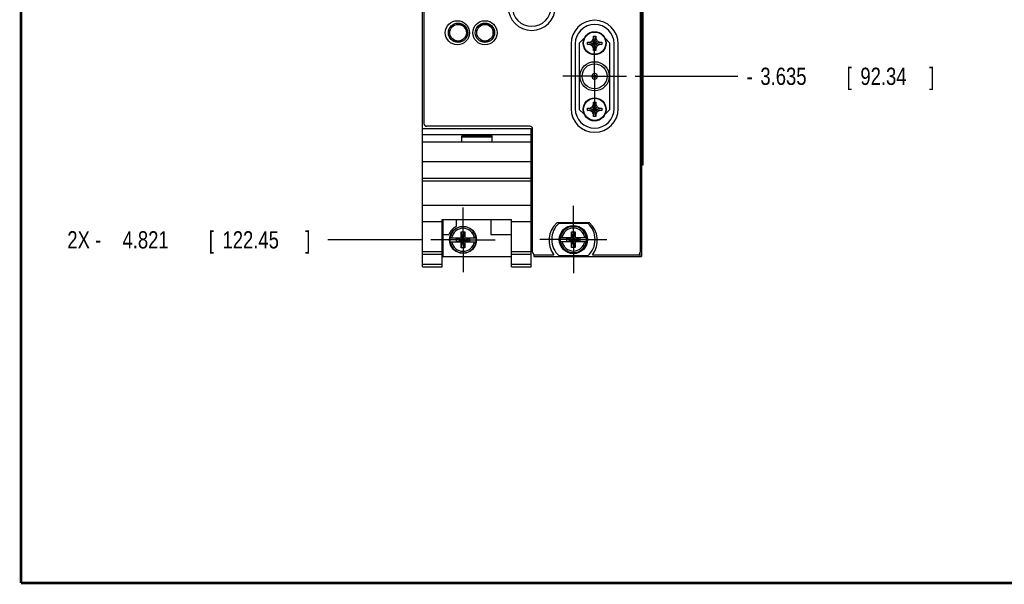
# Model space of a CAD drawing. Header units: inches. Extents: x 0.2 to 16.8, y 0.1 to 10.8.
# Tile 1 of 15: x 0.2 to 7.4, y 0.2 to 4.3. Entities that reach past the tile are written whole.
import ezdxf

# ---------------------------------------------------------------- set-up
doc = ezdxf.new("R2010")
doc.units = ezdxf.units.IN
doc.header["$LTSCALE"] = 0.935
doc.header["$MEASUREMENT"] = 0
doc.linetypes.add('CENTER', pattern=[0.6, 0.375, -0.075, 0.075, -0.075])
doc.layers.get('0').update_dxf_attribs({"linetype": 'CONTINUOUS'})
doc.layers.add('DEFAULT_1', color=7, linetype='CENTER')
doc.layers.add('DIMENSIONS', color=7, linetype='CONTINUOUS')
doc.styles.get("Standard").update_dxf_attribs({"font": 'txt', "width": 0.8})
doc.dimstyles.new('DIMSTYLE_2', dxfattribs={"dimtxt": 0.125, "dimasz": 0.18, "dimexe": 0.18, "dimexo": 0.0625, "dimgap": 0.09, "dimtad": 0, "dimtih": 1, "dimtoh": 1, "dimdec": 3, "dimzin": 4, "dimdsep": 46, "dimtxsty": 'STANDARD', "dimblk": '_FILLED', "dimblk1": '_FILLED', "dimblk2": '_FILLED', "dimcen": 0.09, "dimadec": 0, "dimazin": 0, "dimtp": 0.005, "dimtm": 0.005, "dimtfac": 1, "dimtdec": 3, "dimtofl": 0, "dimtmove": 0, "dimatfit": 3, "dimldrblk": '_FILLED', "dimfxl": 1, "dimtolj": 1, "dimtzin": 4, "dimarcsym": 0})

# ---------------------------------------------------------------- blocks, each defined once
blk = doc.blocks.new('*D14')
at = {"layer": 'DIMENSIONS', "color": 2, "linetype": 'CONTINUOUS'}
blk.add_line((4.702, 3.9316), (5.4477, 3.9316), dxfattribs=at)
at = {"layer": 'DIMENSIONS', "color": 2, "linetype": 'CONTINUOUS', "width": 0.8}
for s, p in [('[', (6.2352, 3.8691)), (']', (6.8352, 3.8691)), ('3.635', (5.6102, 3.8691)), ('92.34', (6.3352, 3.8691)), ('-', (5.5102, 3.8691))]:
    blk.add_text(s, height=0.125, dxfattribs=at).set_placement(p)
blk = doc.blocks.new('_FILLED')
at = {"color": 0, "linetype": 'BYBLOCK'}
blk.add_solid([(0, 0), (-1, 0.174), (-1, -0.174)], dxfattribs=at)
blk = doc.blocks.new('*D17')
at = {"layer": 'DIMENSIONS', "color": 2, "linetype": 'CONTINUOUS'}
blk.add_line((3.158, 2.7462), (2.473, 2.7462), dxfattribs=at)
at = {"layer": 'DIMENSIONS', "color": 2, "linetype": 'CONTINUOUS', "width": 0.8}
for s, p in [('2X -', (0.5855, 2.6837)), ('4.821', (0.9855, 2.6837)), ('[', (1.6105, 2.6837)), ('122.45', (1.7105, 2.6837)), (']', (2.3105, 2.6837))]:
    blk.add_text(s, height=0.125, dxfattribs=at).set_placement(p)

msp = doc.modelspace()

# ---------------------------------------------------------------- linework, layer by layer
at = {"color": 7, "linetype": 'CONTINUOUS'}
for p, q in [((3.1605, 2.5512), (3.1605, 7.6891)), ((3.1705, 7.6591), (3.1705, 3.5891)), ((4.7385, 7.6591), (4.7385, 2.6561)), ((4.7485, 7.6891), (4.7485, 2.6261)), ((4.7602, 3.2891), (4.7602, 7.2891)), ((3.4255, 4.3167), (3.4255, 4.3074)), ((3.4533, 4.3074), (3.4255, 4.3074)), ((3.6483, 4.3074), (3.5787, 4.3074)), ((3.4785, 4.2828), (3.4785, 4.212)), ((3.6735, 4.212), (3.6735, 4.2828)), ((4.417, 4.1198), (4.4, 4.2234)), ((4.4, 4.1198), (4.417, 4.2234)), ((4.4, 4.2066), (4.4, 4.2229)), ((4.417, 4.2229), (4.417, 4.2066)), ((3.4533, 4.1874), (3.3837, 4.1874)), ((3.6483, 4.1874), (3.5787, 4.1874)), ((4.2375, 4.1666), (4.2375, 3.6966)), ((4.2675, 4.1666), (4.2675, 3.6966)), ((4.333, 4.2071), (4.2975, 4.1716)), ((4.2975, 4.1716), (4.2975, 3.6916)), ((4.3567, 4.1631), (4.4603, 4.1801)), ((4.3567, 4.1801), (4.4603, 4.1631)), ((4.3572, 4.1801), (4.3735, 4.1801)), ((4.3735, 4.1631), (4.3572, 4.1631)), ((4.3735, 4.1801), (4.3903, 4.1898)), ((4.3735, 4.1631), (4.4435, 4.1801)), ((4.3735, 4.1801), (4.4435, 4.1631)), ((4.3903, 4.1534), (4.3735, 4.1631)), ((4.3903, 4.1898), (4.4, 4.2066)), ((4.4267, 4.1534), (4.3903, 4.1898)), ((4.3903, 4.1534), (4.4267, 4.1898)), ((4.4, 4.1366), (4.3903, 4.1534)), ((4.417, 4.1366), (4.4, 4.2066)), ((4.4, 4.1366), (4.417, 4.2066)), ((4.417, 4.2066), (4.4267, 4.1898)), ((4.4267, 4.1534), (4.417, 4.1366)), ((4.4267, 4.1898), (4.4435, 4.1801)), ((4.4435, 4.1631), (4.4267, 4.1534)), ((4.4435, 4.1801), (4.4598, 4.1801)), ((4.4598, 4.1631), (4.4435, 4.1631)), ((4.5195, 4.1716), (4.484, 4.2071)), ((4.5195, 3.6916), (4.5195, 4.1716)), ((4.5495, 3.6966), (4.5495, 4.1666)), ((4.5795, 3.6966), (4.5795, 4.1666)), ((4.4, 4.1203), (4.4, 4.1366)), ((4.417, 4.1366), (4.417, 4.1203)), ((4.411, 3.9566), (4.406, 3.9566)), ((4.406, 3.9566), (4.406, 3.9511)), ((4.411, 3.9511), (4.411, 3.9566)), ((4.406, 3.9122), (4.406, 3.9066)), ((4.406, 3.9066), (4.411, 3.9066)), ((4.411, 3.9066), (4.411, 3.9122)), ((4.3903, 3.7098), (4.4, 3.7266)), ((4.417, 3.6398), (4.4, 3.7434)), ((4.4, 3.6398), (4.417, 3.7434)), ((4.4, 3.7266), (4.4, 3.7429)), ((4.417, 3.6566), (4.4, 3.7266)), ((4.4, 3.6566), (4.417, 3.7266)), ((4.417, 3.7429), (4.417, 3.7266)), ((4.417, 3.7266), (4.4267, 3.7098)), ((4.2975, 3.6916), (4.333, 3.6561)), ((4.3567, 3.6831), (4.4603, 3.7001)), ((4.3567, 3.7001), (4.4603, 3.6831)), ((4.3572, 3.7001), (4.3735, 3.7001)), ((4.3735, 3.6831), (4.3572, 3.6831)), ((4.3735, 3.7001), (4.3903, 3.7098)), ((4.3735, 3.6831), (4.4435, 3.7001)), ((4.3735, 3.7001), (4.4435, 3.6831)), ((4.3903, 3.6734), (4.3735, 3.6831)), ((4.4267, 3.6734), (4.3903, 3.7098)), ((4.3903, 3.6734), (4.4267, 3.7098)), ((4.4, 3.6566), (4.3903, 3.6734)), ((4.4, 3.6403), (4.4, 3.6566)), ((4.4267, 3.6734), (4.417, 3.6566)), ((4.417, 3.6566), (4.417, 3.6403)), ((4.4267, 3.7098), (4.4435, 3.7001)), ((4.4435, 3.6831), (4.4267, 3.6734)), ((4.4435, 3.7001), (4.4598, 3.7001)), ((4.4598, 3.6831), (4.4435, 3.6831)), ((4.484, 3.6561), (4.5195, 3.6916)), ((3.1605, 3.5532), (3.9485, 3.5532)), ((3.1605, 3.5102), (3.9485, 3.5102)), ((3.9385, 3.5691), (3.1905, 3.5691)), ((3.4445, 3.5002), (3.6645, 3.5002)), ((3.4445, 3.4532), (3.4445, 3.5002)), ((3.6645, 3.4532), (3.6645, 3.5002)), ((3.9485, 2.5512), (3.9485, 3.5532)), ((3.9585, 2.6561), (3.9585, 3.5491)), ((3.9485, 3.4532), (3.1605, 3.4532)), ((3.4445, 3.4932), (3.6645, 3.4932)), ((3.1605, 3.3132), (3.9485, 3.3132)), ((4.7485, 3.2891), (4.7602, 3.2891)), ((3.9485, 3.2461), (3.9585, 3.2461)), ((3.1605, 3.1932), (3.9485, 3.1932)), ((3.1605, 3.1736), (3.9485, 3.1736)), ((3.1605, 2.9979), (3.9485, 2.9979)), ((3.1605, 2.8782), (3.3025, 2.8782)), ((3.3025, 2.8934), (3.8065, 2.8934)), ((3.3025, 2.5512), (3.3025, 2.8934)), ((3.3085, 2.8934), (3.3085, 2.6242)), ((3.4055, 2.8934), (3.4055, 2.8435)), ((3.6555, 2.8934), (3.6555, 2.7842)), ((3.8065, 2.5512), (3.8065, 2.8934)), ((3.8065, 2.8782), (3.9485, 2.8782)), ((4.3707, 2.8701), (4.1342, 2.8701)), ((4.1507, 2.8666), (4.3582, 2.8666)), ((3.3085, 2.7842), (3.3523, 2.7842)), ((3.4407, 2.8032), (3.4683, 2.8032)), ((3.4683, 2.6891), (3.4407, 2.8032)), ((3.4407, 2.7599), (3.4407, 2.8032)), ((3.4407, 2.6891), (3.4683, 2.8032)), ((3.4683, 2.8032), (3.4683, 2.7599)), ((3.6555, 2.7842), (3.8065, 2.7842)), ((4.2407, 2.8052), (4.2683, 2.8052)), ((4.2683, 2.691), (4.2407, 2.8052)), ((4.2407, 2.7618), (4.2407, 2.8052)), ((4.2407, 2.691), (4.2683, 2.8052)), ((4.2683, 2.8052), (4.2683, 2.7618)), ((3.3598, 2.7599), (3.4428, 2.7599)), ((3.3598, 2.7324), (3.4428, 2.7324)), ((3.4428, 2.7579), (3.406, 2.7579)), ((3.406, 2.7579), (3.503, 2.7344)), ((3.406, 2.7344), (3.503, 2.7579)), ((3.406, 2.7344), (3.406, 2.7579)), ((3.406, 2.7344), (3.4428, 2.7344)), ((3.4407, 2.6891), (3.4407, 2.7324)), ((3.4428, 2.7599), (3.4428, 2.7579)), ((3.4662, 2.7344), (3.4428, 2.7579)), ((3.4428, 2.7344), (3.4662, 2.7579)), ((3.4428, 2.7324), (3.4428, 2.7344)), ((3.4662, 2.7599), (3.5491, 2.7599)), ((3.4662, 2.7599), (3.4662, 2.7579)), ((3.503, 2.7579), (3.4662, 2.7579)), ((3.4662, 2.7344), (3.503, 2.7344)), ((3.4662, 2.7324), (3.4662, 2.7344)), ((3.4662, 2.7324), (3.5491, 2.7324)), ((3.4683, 2.7324), (3.4683, 2.6891)), ((3.503, 2.7344), (3.503, 2.7579)), ((4.1598, 2.7618), (4.2428, 2.7618)), ((4.1598, 2.7343), (4.2428, 2.7343)), ((4.206, 2.7364), (4.303, 2.7598)), ((4.2428, 2.7598), (4.206, 2.7598)), ((4.206, 2.7598), (4.303, 2.7364)), ((4.206, 2.7364), (4.206, 2.7598)), ((4.206, 2.7364), (4.2428, 2.7364)), ((4.2407, 2.691), (4.2407, 2.7343)), ((4.2428, 2.7618), (4.2428, 2.7598)), ((4.2662, 2.7364), (4.2428, 2.7598)), ((4.2428, 2.7364), (4.2662, 2.7598)), ((4.2428, 2.7343), (4.2428, 2.7364)), ((4.2662, 2.7618), (4.3491, 2.7618)), ((4.2662, 2.7618), (4.2662, 2.7598)), ((4.303, 2.7598), (4.2662, 2.7598)), ((4.2662, 2.7364), (4.303, 2.7364)), ((4.2662, 2.7343), (4.2662, 2.7364)), ((4.2662, 2.7343), (4.3491, 2.7343)), ((4.2683, 2.7343), (4.2683, 2.691)), ((4.303, 2.7364), (4.303, 2.7598)), ((3.1605, 2.6612), (3.3025, 2.6612)), ((3.1605, 2.6419), (3.3025, 2.6419)), ((3.4683, 2.6891), (3.4407, 2.6891)), ((3.8065, 2.6612), (3.9485, 2.6612)), ((3.8065, 2.6419), (3.9485, 2.6419)), ((4.2683, 2.691), (4.2407, 2.691)), ((3.3085, 2.6242), (3.8065, 2.6242)), ((3.968, 2.6391), (3.968, 2.6261)), ((3.968, 2.6261), (4.7485, 2.6261)), ((3.9785, 2.6361), (4.1125, 2.6361)), ((4.3582, 2.6296), (4.1507, 2.6296)), ((4.3925, 2.6361), (4.7185, 2.6361)), ((3.1605, 2.5691), (3.3025, 2.5691)), ((3.1605, 2.5512), (3.3025, 2.5512)), ((3.8065, 2.5691), (3.9485, 2.5691)), ((3.8065, 2.5512), (3.9485, 2.5512))]:
    msp.add_line(p, q, dxfattribs=at)
at = {"color": 9, "linetype": 'CONTINUOUS'}
for p, q in [((4.7514, 3.2891), (4.7514, 7.2891)), ((4.76, 3.2891), (4.76, 7.2891)), ((4.7365, 2.6475), (4.7365, 2.6261))]:
    msp.add_line(p, q, dxfattribs=at)
at = {"color": 7, "linetype": 'CONTINUOUS', "const_width": 0.02}
for points in [[(0.25, 10.7586), (0.25, 0.2586)], [(0.25, 0.2586), (16.75, 0.2586)]]:
    msp.add_lwpolyline(points, dxfattribs=at)
at = {"color": 7, "linetype": 'CONTINUOUS'}
for centre, radius in [((3.4135, 4.2474), 0.0875), ((3.4185, 4.2474), 0.07), ((3.4185, 4.2474), 0.06), ((3.6135, 4.2474), 0.0875), ((3.6135, 4.2474), 0.07), ((3.6135, 4.2474), 0.06), ((4.4085, 4.1716), 0.0835), ((4.4085, 3.9316), 0.106), ((4.4085, 3.9316), 0.0905), ((4.4085, 3.9316), 0.009), ((4.4085, 3.6916), 0.0835), ((3.4545, 2.7462), 0.098), ((4.2545, 2.7481), 0.1025), ((4.2545, 2.7481), 0.098)]:
    msp.add_circle(centre, radius, dxfattribs=at)
at = {"color": 9, "linetype": 'CONTINUOUS'}
for centre in [(4.4085, 4.1716), (4.4085, 3.6916)]:
    msp.add_circle(centre, 0.0805, dxfattribs=at)
at = {"color": 7, "linetype": 'CONTINUOUS'}
for centre, radius, start, end in [((3.9525, 4.4349), 0.171, 180, 360), ((3.9525, 4.4349), 0.141, 180, 360), ((4.4085, 4.1666), 0.171, 0, 180), ((4.4085, 4.1666), 0.141, 0, 180), ((4.4085, 3.9316), 0.0196, 97.31822, 262.68178), ((4.4085, 3.9316), 0.0196, 277.31822, 82.68178), ((4.4085, 3.6966), 0.171, 180, 360), ((4.4085, 3.6966), 0.141, 180, 360), ((3.1905, 3.5891), 0.02, 180, 270), ((3.9385, 3.5491), 0.02, 0, 90), ((4.2525, 2.7411), 0.175, 132.5114, 216.8699), ((4.2545, 2.7481), 0.1575, 131.20295, 228.79705), ((4.2545, 2.7481), 0.1575, 311.20295, 48.79705), ((4.2525, 2.7411), 0.175, 323.1301, 47.4886), ((3.4545, 2.7462), 0.109, 116.71426, 159.59683), ((3.4545, 2.7462), 0.0956, 171.71661, 188.28339), ((3.4545, 2.7462), 0.0956, 351.71661, 8.28339), ((4.2545, 2.7481), 0.0956, 171.71661, 188.28339), ((4.2545, 2.7481), 0.0956, 351.71661, 8.28339), ((3.9785, 2.6561), 0.02, 180, 270), ((4.7185, 2.6561), 0.02, 270, 360)]:
    msp.add_arc(centre, radius, start, end, dxfattribs=at)
at = {"color": 9, "linetype": 'CONTINUOUS'}
for centre, radius, start, end in [((3.4545, 2.7462), 0.0947, 8.36374, 171.63626), ((3.4545, 2.7462), 0.0832, 9.53359, 170.46641), ((4.2545, 2.7481), 0.0947, 8.36374, 171.63626), ((4.2545, 2.7481), 0.0832, 9.53359, 170.46641), ((3.4545, 2.7462), 0.0947, 188.36374, 351.63626), ((3.4545, 2.7462), 0.0832, 189.53359, 350.46641), ((4.2545, 2.7481), 0.0947, 188.36374, 351.63626), ((4.2545, 2.7481), 0.0832, 189.53359, 350.46641)]:
    msp.add_arc(centre, radius, start, end, dxfattribs=at)
at = {"color": 7, "linetype": 'CONTINUOUS'}
for points, knots in [([(4.4, 4.2234), (4.4009, 4.2235), (4.4028, 4.2235), (4.4057, 4.2236), (4.4075, 4.2236), (4.4085, 4.2236)], [0, 0, 0, 0, 0.331666, 0.664945, 1, 1, 1, 1]), ([(4.4, 4.2229), (4.4, 4.223), (4.4, 4.2232), (4.4, 4.2234), (4.4, 4.2234)], [0, 0, 0, 0, 0.499808, 1, 1, 1, 1]), ([(4.4085, 4.2236), (4.4094, 4.2236), (4.4113, 4.2236), (4.4141, 4.2235), (4.416, 4.2235), (4.417, 4.2234)], [0, 0, 0, 0, 0.334996, 0.668265, 1, 1, 1, 1]), ([(4.417, 4.2234), (4.417, 4.2234), (4.417, 4.2232), (4.417, 4.223), (4.417, 4.2229)], [0, 0, 0, 0, 0.500108, 1, 1, 1, 1]), ([(4.3567, 4.1631), (4.3566, 4.165), (4.3565, 4.1688), (4.3565, 4.1744), (4.3566, 4.1782), (4.3567, 4.1801)], [0, 0, 0, 0, 0.332873, 0.667127, 1, 1, 1, 1]), ([(4.3567, 4.1801), (4.3567, 4.1801), (4.3569, 4.1801), (4.3571, 4.1801), (4.3572, 4.1801)], [0, 0, 0, 0, 0.5002, 1, 1, 1, 1]), ([(4.3572, 4.1631), (4.3571, 4.1631), (4.3569, 4.1631), (4.3567, 4.1631), (4.3567, 4.1631)], [0, 0, 0, 0, 0.499808, 1, 1, 1, 1]), ([(4.4598, 4.1801), (4.4599, 4.1801), (4.4601, 4.1801), (4.4602, 4.1801), (4.4603, 4.1801)], [0, 0, 0, 0, 0.499809, 1, 1, 1, 1]), ([(4.4603, 4.1631), (4.4602, 4.1631), (4.4601, 4.1631), (4.4599, 4.1631), (4.4598, 4.1631)], [0, 0, 0, 0, 0.5002, 1, 1, 1, 1]), ([(4.4603, 4.1801), (4.4604, 4.1782), (4.4605, 4.1744), (4.4605, 4.1688), (4.4604, 4.165), (4.4603, 4.1631)], [0, 0, 0, 0, 0.332873, 0.667127, 1, 1, 1, 1]), ([(4.4, 4.1198), (4.4, 4.1199), (4.4, 4.1201), (4.4, 4.1202), (4.4, 4.1203)], [0, 0, 0, 0, 0.5002, 1, 1, 1, 1]), ([(4.4085, 4.1196), (4.4075, 4.1196), (4.4057, 4.1196), (4.4028, 4.1197), (4.4009, 4.1197), (4.4, 4.1198)], [0, 0, 0, 0, 0.334996, 0.668265, 1, 1, 1, 1]), ([(4.417, 4.1198), (4.416, 4.1197), (4.4141, 4.1197), (4.4113, 4.1196), (4.4094, 4.1196), (4.4085, 4.1196)], [0, 0, 0, 0, 0.331666, 0.664945, 1, 1, 1, 1]), ([(4.417, 4.1203), (4.417, 4.1202), (4.417, 4.1201), (4.417, 4.1199), (4.417, 4.1198)], [0, 0, 0, 0, 0.49981, 1, 1, 1, 1]), ([(4.4, 3.7434), (4.4009, 3.7435), (4.4028, 3.7435), (4.4057, 3.7436), (4.4075, 3.7436), (4.4085, 3.7436)], [0, 0, 0, 0, 0.331666, 0.664945, 1, 1, 1, 1]), ([(4.4, 3.7429), (4.4, 3.743), (4.4, 3.7432), (4.4, 3.7434), (4.4, 3.7434)], [0, 0, 0, 0, 0.499808, 1, 1, 1, 1]), ([(4.4085, 3.7436), (4.4094, 3.7436), (4.4113, 3.7436), (4.4141, 3.7435), (4.416, 3.7435), (4.417, 3.7434)], [0, 0, 0, 0, 0.334996, 0.668265, 1, 1, 1, 1]), ([(4.417, 3.7434), (4.417, 3.7434), (4.417, 3.7432), (4.417, 3.743), (4.417, 3.7429)], [0, 0, 0, 0, 0.500108, 1, 1, 1, 1]), ([(4.3567, 3.6831), (4.3566, 3.685), (4.3565, 3.6888), (4.3565, 3.6944), (4.3566, 3.6982), (4.3567, 3.7001)], [0, 0, 0, 0, 0.332873, 0.667127, 1, 1, 1, 1]), ([(4.3567, 3.7001), (4.3567, 3.7001), (4.3569, 3.7001), (4.3571, 3.7001), (4.3572, 3.7001)], [0, 0, 0, 0, 0.5002, 1, 1, 1, 1]), ([(4.3572, 3.6831), (4.3571, 3.6831), (4.3569, 3.6831), (4.3567, 3.6831), (4.3567, 3.6831)], [0, 0, 0, 0, 0.499808, 1, 1, 1, 1]), ([(4.4598, 3.7001), (4.4599, 3.7001), (4.4601, 3.7001), (4.4602, 3.7001), (4.4603, 3.7001)], [0, 0, 0, 0, 0.499809, 1, 1, 1, 1]), ([(4.4603, 3.6831), (4.4602, 3.6831), (4.4601, 3.6831), (4.4599, 3.6831), (4.4598, 3.6831)], [0, 0, 0, 0, 0.5002, 1, 1, 1, 1]), ([(4.4603, 3.7001), (4.4604, 3.6982), (4.4605, 3.6944), (4.4605, 3.6888), (4.4604, 3.685), (4.4603, 3.6831)], [0, 0, 0, 0, 0.332873, 0.667127, 1, 1, 1, 1]), ([(4.4, 3.6398), (4.4, 3.6399), (4.4, 3.6401), (4.4, 3.6402), (4.4, 3.6403)], [0, 0, 0, 0, 0.5002, 1, 1, 1, 1]), ([(4.4085, 3.6396), (4.4075, 3.6396), (4.4057, 3.6396), (4.4028, 3.6397), (4.4009, 3.6397), (4.4, 3.6398)], [0, 0, 0, 0, 0.334996, 0.668265, 1, 1, 1, 1]), ([(4.417, 3.6398), (4.416, 3.6397), (4.4141, 3.6397), (4.4113, 3.6396), (4.4094, 3.6396), (4.4085, 3.6396)], [0, 0, 0, 0, 0.331666, 0.664945, 1, 1, 1, 1]), ([(4.417, 3.6403), (4.417, 3.6402), (4.417, 3.6401), (4.417, 3.6399), (4.417, 3.6398)], [0, 0, 0, 0, 0.49981, 1, 1, 1, 1])]:
    msp.add_open_spline(points, degree=3, knots=knots, dxfattribs=at)
at = {"layer": 'DEFAULT_1', "color": 7, "linetype": 'CENTER'}
for p, q in [((4.4085, 3.9316), (4.4085, 4.1626)), ((4.4085, 3.9316), (4.1775, 3.9316)), ((4.4085, 3.9316), (4.6395, 3.9316)), ((4.4085, 3.9316), (4.4085, 3.7006)), ((3.4545, 2.7462), (3.4545, 2.9802)), ((4.2545, 2.7481), (4.2545, 2.9916)), ((3.4545, 2.7462), (3.2205, 2.7462)), ((3.4545, 2.7462), (3.6885, 2.7462)), ((3.4545, 2.7462), (3.4545, 2.5122)), ((4.2545, 2.7481), (4.011, 2.7481)), ((4.2545, 2.7481), (4.498, 2.7481)), ((4.2545, 2.7481), (4.2545, 2.5046))]:
    msp.add_line(p, q, dxfattribs=at)

# ---------------------------------------------------------------- dimensions: what is measured, and where the dimension line sits
at = {"layer": 'DIMENSIONS', "color": 2, "linetype": 'CONTINUOUS'}
for feature_location, offset, origin, text, picture, middle in [((3.158, 2.7462), (-0.685, 0), (3.211, 7.5671), '2X -<>', '*D17', (1.498, 2.7462)), ((4.70199, 3.93162), (0.7457, 0), (3.45449, 7.56707), '-<>', '*D14', (6.22269, 3.93162))]:
    dim = msp.add_ordinate_dim(feature_location=feature_location, offset=offset, dtype=0, origin=origin, text=text, dimstyle='DIMSTYLE_2', dxfattribs=at)
    dim.commit()
    dim.dimension.update_dxf_attribs({"geometry": picture, "text_midpoint": middle})

doc.saveas('drawing.dxf')
